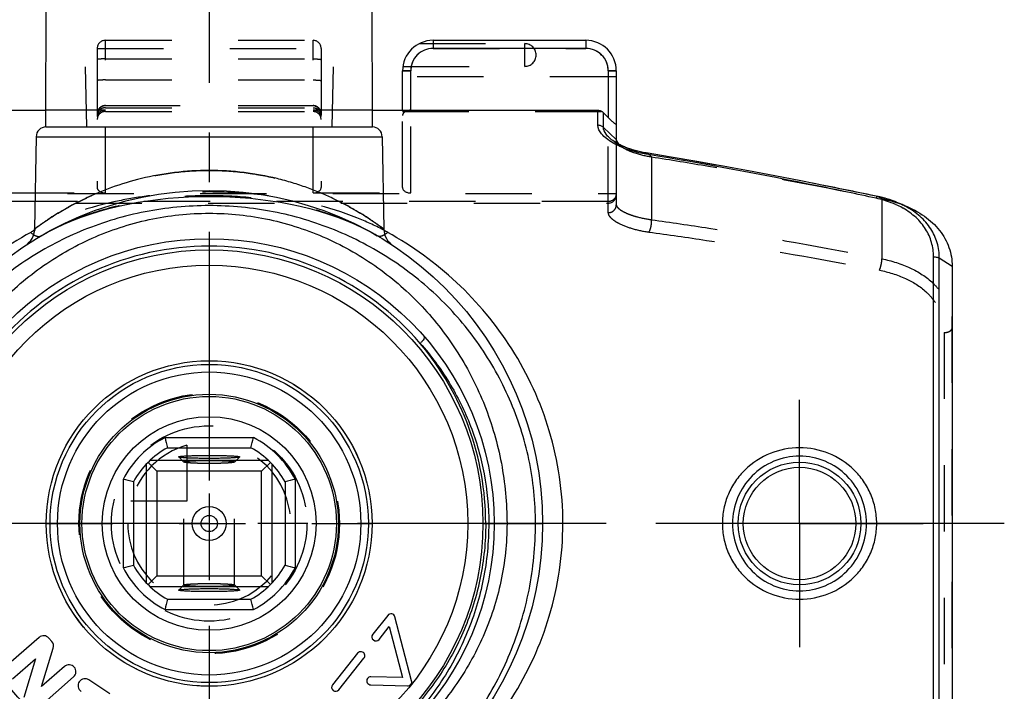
# Model space of a CAD drawing. Header units: millimetres. Extents: x 0 to 1000, y 0 to 1000.
# Tile 3 of 4: x 481 to 578, y 439 to 505. Entities that reach past the tile are written whole.
import ezdxf

# ---------------------------------------------------------------- set-up
doc = ezdxf.new("R2010")
doc.units = ezdxf.units.MM
doc.header["$LTSCALE"] = 65.185185
doc.linetypes.add('CENTER', pattern=[0.6, 0.375, -0.075, 0.075, -0.075])
doc.linetypes.add('HIDDEN', pattern=[0.2, 0.1, -0.1])
doc.layers.get('0').update_dxf_attribs({"linetype": 'CONTINUOUS'})
for name, color, linetype in [('ACHSEN_S', 7, 'CONTINUOUS'), ('DEFAULT_2', 8, 'HIDDEN'), ('FASEN', 7, 'CONTINUOUS'), ('FLAECHEN', 7, 'CONTINUOUS'), ('KOERPER', 7, 'CONTINUOUS'), ('KONST.EL_MIT_GEO', 7, 'CONTINUOUS'), ('KURVEN', 7, 'CONTINUOUS')]:
    doc.layers.add(name, color=color, linetype=linetype)

msp = doc.modelspace()

# ---------------------------------------------------------------- linework, layer by layer
at = {"color": 7, "linetype": 'Continuous'}
for p, q in [((495.659, 463.907), (504.341, 463.907)), ((495.908, 462.908), (504.092, 462.908)), ((493.99, 461.467), (494.85, 460.607)), ((505.815, 461.657), (494.185, 461.657)), ((497.003, 461.998), (497, 462.005)), ((503, 462.005), (502.997, 461.998)), ((506.01, 461.467), (505.15, 460.607)), ((493.8, 461.271), (493.8, 449.642)), ((505.15, 460.607), (494.85, 460.607)), ((494.85, 460.607), (494.85, 450.307)), ((505.15, 450.307), (505.15, 460.607)), ((506.2, 449.642), (506.2, 461.271)), ((491.55, 459.798), (491.55, 451.116)), ((492.549, 459.549), (492.549, 451.364)), ((507.451, 459.549), (507.451, 451.364)), ((508.45, 459.798), (508.45, 451.116)), ((493.99, 449.446), (494.85, 450.307)), ((494.85, 450.307), (505.15, 450.307)), ((506.01, 449.446), (505.15, 450.307)), ((494.185, 449.257), (505.815, 449.257)), ((497, 448.908), (497.003, 448.916)), ((502.997, 448.916), (503, 448.908)), ((495.908, 448.005), (504.092, 448.005)), ((495.659, 447.007), (504.341, 447.007))]:
    msp.add_line(p, q, dxfattribs=at)
for radius in [12.5, 10.5, 1.675, 0.8]:
    msp.add_circle((500, 455.457), radius, dxfattribs=at)
for centre, radius, start, end in [((500, 455.457), 9.5, 117.1908, 152.8092), ((566.395, 480.988), 72.769, 193.57555, 194.38594), ((433.605, 480.988), 72.769, 345.61406, 346.42445), ((500, 455.457), 9.5, 27.1908, 62.8092), ((500, 455.457), 8.5, 118.79582, 151.20418), ((500, 455.457), 8.5, 28.79582, 61.20418), ((473.927, 386.884), 75.014, 75.62618, 76.41233), ((525.531, 389.062), 72.769, 103.57555, 104.38594), ((474.469, 521.852), 72.769, 283.57555, 284.38594), ((500, 455.457), 9.5, 207.1908, 242.8092), ((500, 455.457), 8.5, 208.79582, 241.20418), ((500, 455.457), 8.5, 298.79582, 331.20418), ((500, 455.457), 9.5, 297.1908, 332.8092), ((525.531, 521.852), 72.769, 255.61406, 256.42445), ((566.395, 429.926), 72.769, 165.61406, 166.42445), ((433.605, 429.926), 72.769, 13.57555, 14.38594)]:
    msp.add_arc(centre, radius, start, end, dxfattribs=at)
for points, knots in [([(497, 462.005), (497, 462.012), (497.024, 462.026), (497.065, 462.037), (497.139, 462.051), (497.286, 462.07), (497.537, 462.092), (497.905, 462.114), (498.354, 462.131), (498.866, 462.145), (499.422, 462.153), (500, 462.156), (500.578, 462.153), (501.134, 462.145), (501.646, 462.131), (502.095, 462.114), (502.463, 462.092), (502.714, 462.07), (502.861, 462.051), (502.935, 462.037), (502.976, 462.026), (503, 462.012), (503, 462.005)], [0, 0, 0, 0, 0.00343, 0.010987, 0.023072, 0.03966, 0.085816, 0.147808, 0.223288, 0.309401, 0.402835, 0.500001, 0.597167, 0.6906, 0.776712, 0.852196, 0.91419, 0.960337, 0.976923, 0.989017, 0.996585, 1, 1, 1, 1]), ([(502.996, 461.998), (502.989, 461.99), (502.961, 461.98), (502.907, 461.967), (502.826, 461.954), (502.669, 461.935), (502.414, 461.915), (502.045, 461.894), (501.602, 461.877), (501.102, 461.865), (500.561, 461.857), (500.001, 461.854), (499.44, 461.857), (498.899, 461.865), (498.398, 461.877), (497.956, 461.894), (497.587, 461.915), (497.331, 461.935), (497.174, 461.954), (497.093, 461.967), (497.04, 461.98), (497.011, 461.99), (497.004, 461.998)], [0, 0, 0, 0, 0.005138, 0.014442, 0.02802, 0.045795, 0.093386, 0.155577, 0.230156, 0.314474, 0.405482, 0.4999, 0.594322, 0.685341, 0.769675, 0.844281, 0.906504, 0.954122, 0.97191, 0.985509, 0.994845, 1, 1, 1, 1]), ([(503, 448.908), (503, 448.901), (502.976, 448.887), (502.935, 448.877), (502.861, 448.862), (502.714, 448.843), (502.463, 448.821), (502.095, 448.8), (501.646, 448.782), (501.134, 448.768), (500.578, 448.76), (500, 448.757), (499.422, 448.76), (498.866, 448.768), (498.354, 448.782), (497.905, 448.8), (497.537, 448.821), (497.286, 448.843), (497.139, 448.862), (497.065, 448.877), (497.024, 448.888), (497, 448.901), (497, 448.908)], [0, 0, 0, 0, 0.003415, 0.010983, 0.023077, 0.039663, 0.08581, 0.147804, 0.223288, 0.3094, 0.402833, 0.499999, 0.597165, 0.690599, 0.776712, 0.852192, 0.914184, 0.96034, 0.976928, 0.989013, 0.99657, 1, 1, 1, 1]), ([(497.004, 448.916), (497.011, 448.923), (497.04, 448.933), (497.093, 448.946), (497.174, 448.959), (497.331, 448.978), (497.587, 448.999), (497.956, 449.019), (498.398, 449.036), (498.899, 449.049), (499.44, 449.056), (500.001, 449.059), (500.561, 449.056), (501.102, 449.049), (501.602, 449.036), (502.045, 449.019), (502.414, 448.999), (502.669, 448.978), (502.826, 448.959), (502.907, 448.946), (502.961, 448.933), (502.989, 448.923), (502.996, 448.916)], [0, 0, 0, 0, 0.005155, 0.014491, 0.02809, 0.045878, 0.093496, 0.155719, 0.230325, 0.314659, 0.405678, 0.5001, 0.594518, 0.685526, 0.769844, 0.844423, 0.906614, 0.954205, 0.97198, 0.985558, 0.994862, 1, 1, 1, 1])]:
    msp.add_open_spline(points, degree=3, knots=knots, dxfattribs=at)
at = {"layer": 'ACHSEN_S', "color": 40, "linetype": 'CENTER'}
for p, q in [((500, 601.457), (500, 398.541)), ((578.12, 455.457), (421.88, 455.457))]:
    msp.add_line(p, q, dxfattribs=at)
at = {"layer": 'DEFAULT_2', "color": 8, "linetype": 'HIDDEN'}
for p, q in [((497.003, 461.998), (497.504, 461.497)), ((497.504, 461.497), (497.5, 461.506)), ((497.5, 449.408), (497.5, 461.506)), ((502.496, 461.497), (502.997, 461.998)), ((502.5, 461.506), (502.496, 461.497)), ((502.5, 449.408), (502.5, 461.506)), ((497.504, 449.417), (497.003, 448.916)), ((497.5, 449.408), (497.504, 449.416)), ((502.997, 448.916), (502.496, 449.417)), ((502.496, 449.416), (502.5, 449.408))]:
    msp.add_line(p, q, dxfattribs=at)
for points, knots in [([(497.5, 461.506), (497.5, 461.519), (497.555, 461.539), (497.591, 461.546), (497.621, 461.552)], [0, 0, 0, 0, 0.291461, 1, 1, 1, 1]), ([(502.496, 461.497), (502.489, 461.49), (502.464, 461.48), (502.389, 461.459), (502.239, 461.438), (502.004, 461.415), (501.696, 461.395), (501.328, 461.378), (500.756, 461.361), (500, 461.353), (499.245, 461.361), (498.672, 461.378), (498.305, 461.394), (497.997, 461.415), (497.761, 461.438), (497.612, 461.459), (497.536, 461.48), (497.511, 461.49), (497.504, 461.497)], [0, 0, 0, 0, 0.005697, 0.015451, 0.047423, 0.095295, 0.15748, 0.231821, 0.315701, 0.499933, 0.684176, 0.76807, 0.842429, 0.904635, 0.952531, 0.984528, 0.994292, 1, 1, 1, 1]), ([(497.621, 461.552), (497.758, 461.577), (498.115, 461.607), (498.745, 461.639), (499.53, 461.656), (500.24, 461.657), (500.81, 461.648), (501.209, 461.638), (501.57, 461.623), (501.882, 461.606), (502.135, 461.585), (502.321, 461.563), (502.435, 461.542), (502.486, 461.524), (502.5, 461.511), (502.5, 461.506)], [0, 0, 0, 0, 0.084881, 0.219123, 0.386379, 0.566014, 0.653512, 0.735798, 0.810319, 0.874774, 0.92718, 0.965973, 0.990119, 0.99665, 1, 1, 1, 1]), ([(502.38, 449.362), (502.244, 449.336), (501.887, 449.307), (501.258, 449.274), (500.472, 449.258), (499.763, 449.257), (499.192, 449.265), (498.793, 449.276), (498.431, 449.29), (498.119, 449.308), (497.865, 449.328), (497.679, 449.35), (497.565, 449.372), (497.514, 449.389), (497.5, 449.402), (497.5, 449.408)], [0, 0, 0, 0, 0.084654, 0.218774, 0.386006, 0.565694, 0.653237, 0.735574, 0.810148, 0.874653, 0.927104, 0.965933, 0.990098, 0.99663, 1, 1, 1, 1]), ([(497.504, 449.416), (497.511, 449.423), (497.536, 449.434), (497.612, 449.454), (497.761, 449.476), (497.997, 449.499), (498.305, 449.519), (498.672, 449.536), (499.245, 449.553), (500, 449.561), (500.756, 449.553), (501.328, 449.536), (501.696, 449.519), (502.004, 449.499), (502.239, 449.476), (502.389, 449.454), (502.464, 449.434), (502.489, 449.423), (502.496, 449.416)], [0, 0, 0, 0, 0.005708, 0.015472, 0.047469, 0.095365, 0.157571, 0.23193, 0.315824, 0.500067, 0.684299, 0.768179, 0.84252, 0.904705, 0.952577, 0.984549, 0.994303, 1, 1, 1, 1]), ([(502.5, 449.408), (502.5, 449.395), (502.445, 449.375), (502.41, 449.367), (502.38, 449.362)], [0, 0, 0, 0, 0.291485, 1, 1, 1, 1])]:
    msp.add_open_spline(points, degree=3, knots=knots, dxfattribs=at)
at = {"layer": 'FASEN', "color": 8, "linetype": 'HIDDEN'}
for p, q in [((539.776, 493.02), (539.934, 492.915)), ((539.934, 492.915), (540.154, 492.766)), ((540.154, 492.766), (540.354, 492.629)), ((540.354, 492.629), (540.532, 492.506))]:
    msp.add_line(p, q, dxfattribs=at)
at = {"layer": 'FASEN', "color": 7, "linetype": 'Continuous'}
for p, q in [((568.326, 486.717), (567.567, 487.027)), ((573, 480.734), (573, 430.179))]:
    msp.add_line(p, q, dxfattribs=at)
for points, knots in [([(540, 493.202), (540, 493.166), (540.028, 492.99), (540.146, 492.843), (540.244, 492.744)], [0, 0, 0, 0, 0.2033, 1, 1, 1, 1]), ([(568.326, 486.717), (569.011, 486.438), (570.279, 485.77), (571.815, 484.366), (572.789, 482.643), (573, 481.365), (573, 480.734)], [0, 0, 0, 0, 0.275756, 0.52838, 0.765019, 1, 1, 1, 1])]:
    msp.add_open_spline(points, degree=3, knots=knots, dxfattribs=at)
at = {"layer": 'FASEN', "color": 8, "linetype": 'HIDDEN'}
for points, knots in [([(540.244, 492.744), (540.264, 492.724), (540.354, 492.638), (540.453, 492.561), (540.532, 492.506)], [0, 0, 0, 0, 0.227566, 1, 1, 1, 1]), ([(540.532, 492.506), (540.694, 492.392), (541.082, 492.173), (542.043, 491.781), (542.867, 491.593), (543.455, 491.509)], [0, 0, 0, 0, 0.19173, 0.42715, 1, 1, 1, 1]), ([(543.455, 491.509), (545.328, 491.212), (552.896, 489.967), (560.435, 488.548), (566.09, 487.388)], [0, 0, 0, 0, 0.247283, 1, 1, 1, 1]), ([(566.09, 487.388), (566.285, 487.348), (567.044, 487.175), (567.789, 486.936), (568.326, 486.717)], [0, 0, 0, 0, 0.255076, 1, 1, 1, 1])]:
    msp.add_open_spline(points, degree=3, knots=knots, dxfattribs=at)
at = {"layer": 'FLAECHEN', "color": 8, "linetype": 'HIDDEN'}
for p, q in [((487, 539.457), (487.953, 494.456)), ((513, 539.457), (512.047, 494.456)), ((487.953, 494.456), (512.047, 494.456))]:
    msp.add_line(p, q, dxfattribs=at)
at = {"layer": 'KOERPER', "color": 7, "linetype": 'Continuous'}
for p, q in [((483.963, 494.456), (484, 515.457)), ((516.037, 494.456), (516, 515.457)), ((483.963, 494.456), (516.037, 494.456)), ((483, 493.474), (482.842, 484.414)), ((483, 493.474), (517, 493.474)), ((517, 493.474), (517.158, 484.414)), ((517.551, 446.429), (516.067, 444.568)), ((519.89, 439.997), (518.251, 446.28)), ((516.692, 444.069), (517.687, 445.316)), ((517.687, 445.316), (518.995, 440.302)), ((483.282, 444.257), (479.79, 441.201)), ((484.538, 443.854), (484.242, 444.193)), ((483.535, 439.429), (484.677, 443.21)), ((480.686, 440.178), (482.935, 442.146)), ((482.935, 442.146), (481.792, 438.366)), ((514.582, 442.708), (512.113, 439.612)), ((512.738, 439.113), (515.208, 442.209)), ((485.784, 441.397), (483.535, 439.429)), ((483.187, 437.319), (486.679, 440.374)), ((518.995, 440.302), (515.897, 440.394)), ((490.247, 438.698), (488.18, 440.086)), ((515.874, 439.595), (519.492, 439.497))]:
    msp.add_line(p, q, dxfattribs=at)
at = {"layer": 'KOERPER', "color": 8, "linetype": 'HIDDEN'}
msp.add_line((531, 500.395), (531, 502.631), dxfattribs=at)
at = {"layer": 'KOERPER', "color": 40, "linetype": 'CENTER'}
for q in [(558, 467.615), (545.842, 455.457), (570.158, 455.457), (558, 443.298)]:
    msp.add_line((558, 455.457), q, dxfattribs=at)
at = {"layer": 'KOERPER', "color": 7, "linetype": 'Continuous'}
msp.add_circle((500, 455.457), 12.7, dxfattribs=at)
at = {"layer": 'KOERPER', "color": 8, "linetype": 'HIDDEN'}
msp.add_arc((531, 501.513), 1.118, 270, 90, dxfattribs=at)
at = {"layer": 'KOERPER', "color": 7, "linetype": 'Continuous'}
for centre, radius, start, end in [((484, 493.457), 1, 92.10054, 179), ((516, 493.457), 1, 1, 87.89946), ((517.864, 446.179), 0.4, 14.62623, 141.41623), ((483.73, 443.745), 0.68, 41.18456, 131.18456), ((516.379, 444.319), 0.4, 141.41623, 321.41623), ((484.026, 443.406), 0.68, 343.18456, 41.18456), ((514.895, 442.458), 0.4, 321.41623, 141.41623), ((486.232, 440.886), 0.68, 311.18456, 131.18456), ((487.801, 439.521), 0.68, 56.12086, 236.12086), ((515.885, 439.995), 0.4, 88.28623, 268.44449), ((512.425, 439.363), 0.4, 141.41623, 321.41623), ((519.503, 439.896), 0.4, 268.44449, 14.62623)]:
    msp.add_arc(centre, radius, start, end, dxfattribs=at)
at = {"layer": 'KONST.EL_MIT_GEO', "color": 8, "linetype": 'HIDDEN'}
for p, q in [((489, 502.157), (489, 488.472)), ((489, 502.157), (511, 502.157)), ((489.8, 487.957), (489.8, 502.957)), ((489.8, 502.957), (510.2, 502.957)), ((510.2, 487.957), (510.2, 502.957)), ((511, 502.157), (511, 488.472)), ((520.641, 502.631), (531, 502.631)), ((522, 502.157), (522, 502.171)), ((522, 502.157), (537, 502.157)), ((537, 502.157), (537, 502.171)), ((489.8, 501.131), (510.2, 501.131)), ((519.032, 500.395), (531, 500.395)), ((519.8, 499.957), (519, 499.957)), ((540, 499.357), (519, 499.357)), ((539.2, 499.957), (540, 499.957)), ((489.8, 499.06), (510.2, 499.06)), ((489.8, 496.543), (510.2, 496.543)), ((510.2, 496.522), (489.8, 496.522)), ((489.8, 496.326), (510.2, 496.326)), ((489.8, 496.082), (483.966, 496.082)), ((489.8, 495.957), (510.2, 495.957)), ((516.034, 496.082), (510.2, 496.082)), ((519, 488.472), (519, 496.082)), ((519, 495.957), (540, 495.957)), ((519.8, 487.957), (519.8, 496.082)), ((539.2, 486.011), (539.2, 495.365)), ((540, 493.202), (540, 486.787)), ((543.455, 491.509), (543.062, 491.849)), ((543.455, 491.509), (543.455, 485.326)), ((460, 487.892), (540, 487.892)), ((480.2, 487.957), (489.8, 487.957)), ((510.2, 487.957), (519.8, 487.957)), ((565.687, 487.6), (565.699, 487.595)), ((566.09, 487.388), (565.699, 487.595)), ((539.2, 487.105), (460.8, 487.105)), ((460.8, 486.957), (539.2, 486.957)), ((566.09, 487.388), (566.09, 481.474)), ((516.528, 483.73), (516.515, 483.738)), ((573, 430.179), (573, 480.734)), ((572.2, 474.226), (572.2, 436.687))]:
    msp.add_line(p, q, dxfattribs=at)
at = {"layer": 'KONST.EL_MIT_GEO', "color": 7, "linetype": 'Continuous'}
for p, q in [((522, 502.957), (537, 502.957)), ((522, 502.957), (522, 502.171)), ((522, 502.171), (537, 502.171)), ((537, 502.957), (537, 502.171)), ((519, 496.082), (519, 499.957)), ((519.8, 496.082), (519.8, 499.971)), ((539.2, 499.971), (539.2, 495.365)), ((540, 499.957), (540, 493.202)), ((461.831, 496.082), (483.966, 496.082)), ((516.034, 496.082), (538.169, 496.082)), ((538.169, 494.612), (538.169, 496.082)), ((538.734, 494.396), (538.734, 495.842)), ((539.2, 495.365), (538.734, 495.842)), ((540, 493.202), (538.734, 494.396)), ((539.776, 493.02), (539.775, 493.02)), ((543.008, 491.758), (542.892, 491.777)), ((567.567, 487.027), (567.527, 487.043)), ((483.485, 483.738), (483.472, 483.73)), ((571.169, 429.232), (571.169, 481.681)), ((573, 480.734), (571.734, 481.534)), ((571.734, 429.379), (571.734, 481.534)), ((526.9, 455.457), (532.75, 455.457))]:
    msp.add_line(p, q, dxfattribs=at)
for points in [[(545.381, 491.473), (542.926, 491.883), (542.651, 491.933), (542.379, 491.991), (542.11, 492.055), (541.847, 492.124), (541.59, 492.2), (541.341, 492.28), (541.1, 492.366), (540.87, 492.455), (540.65, 492.549), (540.441, 492.645), (540.245, 492.744), (540.063, 492.844), (539.893, 492.944), (539.775, 493.02)], [(565.687, 487.6), (563.28, 488.104), (560.698, 488.631), (558.124, 489.143), (555.558, 489.64), (553.001, 490.121), (550.452, 490.587), (547.912, 491.038), (545.381, 491.473)], [(567.526, 487.043), (567.274, 487.142), (566.934, 487.262), (566.588, 487.371), (566.235, 487.47), (565.877, 487.558), (565.687, 487.6)]]:
    msp.add_lwpolyline(points, dxfattribs=at)
at = {"layer": 'KONST.EL_MIT_GEO', "color": 8, "linetype": 'HIDDEN'}
msp.add_lwpolyline([(483.485, 483.737), (484.108, 484.088), (484.901, 484.498), (485.718, 484.882), (486.559, 485.24), (487.423, 485.573), (488.308, 485.88), (489.213, 486.162), (490.136, 486.418), (491.075, 486.648), (492.03, 486.854), (492.998, 487.034), (493.978, 487.19), (494.968, 487.321), (495.966, 487.428), (496.971, 487.511), (497.98, 487.57), (498.993, 487.606), (500.008, 487.617), (501.023, 487.605), (502.036, 487.57), (503.045, 487.51), (504.05, 487.427), (505.048, 487.319), (506.037, 487.188), (507.017, 487.031), (507.985, 486.851), (508.939, 486.645), (509.879, 486.414), (510.802, 486.157), (511.706, 485.876), (512.591, 485.568), (513.454, 485.235), (514.295, 484.876), (515.112, 484.492), (515.904, 484.081), (516.515, 483.737)], dxfattribs=at)
at = {"layer": 'KONST.EL_MIT_GEO', "color": 7, "linetype": 'Continuous'}
for centre, radius in [((500, 455.457), 32.75), ((500, 455.457), 28), ((500, 455.457), 26.9), ((500, 455.457), 25.4), ((500, 455.457), 16.004), ((500, 455.457), 15.638), ((500, 455.457), 14.899), ((558, 455.457), 6.025), ((558, 455.457), 5.526)]:
    msp.add_circle(centre, radius, dxfattribs=at)
at = {"layer": 'KONST.EL_MIT_GEO', "color": 8, "linetype": 'HIDDEN'}
for centre, radius, start, end in [((489.8, 502.157), 0.8, 90, 180), ((510.2, 502.157), 0.8, 0, 90), ((522, 499.957), 2.2, 90, 180), ((537, 499.957), 2.2, 0, 90), ((489.8, 495.743), 0.8, 90, 180), ((489.8, 495.711), 0.811, 94.96161, 104.81982), ((489.8, 495.716), 0.806, 90.00716, 94.96734), ((510.2, 495.743), 0.8, 0, 90), ((510.2, 495.716), 0.806, 85.03266, 89.99284), ((510.2, 495.711), 0.811, 75.18018, 85.03839), ((489.788, 495.729), 0.788, 153.34971, 179.04299), ((489.8, 495.157), 0.8, 90, 180), ((489.776, 495.731), 0.776, 179.07334, 179.99971), ((510.2, 495.157), 0.8, 0, 90), ((510.212, 495.729), 0.788, 0.95701, 26.65029), ((510.224, 495.731), 0.776, 0.00029, 0.92666), ((539.2, 487.757), 0.8, 270, 360), ((494.543, 462.404), 24.813, 117.99978, 118.16852), ((505.457, 462.404), 24.813, 61.83128, 62.00009)]:
    msp.add_arc(centre, radius, start, end, dxfattribs=at)
at = {"layer": 'KONST.EL_MIT_GEO', "color": 7, "linetype": 'Continuous'}
for centre, radius, start, end in [((522, 499.957), 3, 90, 180), ((522, 499.971), 2.2, 90, 180), ((537, 499.957), 3, 0, 90), ((537, 499.971), 2.2, 0, 90), ((542.86, 498.361), 6.353, 239.76475, 240.01144), ((563.929, 478.893), 8.667, 65.68173, 65.87713), ((564.143, 479.347), 8.165, 61.06506, 65.73942), ((564.331, 479.693), 7.771, 60.39602, 61.04556), ((480.842, 484.449), 2, 303.54825, 359), ((494.407, 462.656), 24.526, 118.16696, 119.14478), ((519.158, 484.449), 2, 181, 236.45404), ((505.593, 462.656), 24.526, 60.85523, 61.83284), ((500.001, 455.457), 27.267, 40.50738, 139.49262), ((499.63, 455.472), 27.539, 359.96864, 39.98433)]:
    msp.add_arc(centre, radius, start, end, dxfattribs=at)
at = {"layer": 'KONST.EL_MIT_GEO', "color": 8, "linetype": 'HIDDEN'}
for centre, start_param, end_param in [((489.8, 488.472), -3.141593, -1.570796), ((510.2, 488.472), -1.570796, 0), ((519.8, 488.472), 3.141593, 4.712389)]:
    msp.add_ellipse(centre, major_axis=(0.8, 0), ratio=0.643887, start_param=start_param, end_param=end_param, dxfattribs=at)
for points, knots in [([(489.8, 501.131), (489.698, 501.131), (489.509, 501.128), (489.287, 501.116), (489.144, 501.102), (489.068, 501.09), (489.026, 501.08), (489, 501.068), (489, 501.061)], [0, 0, 0, 0, 0.378503, 0.699828, 0.823493, 0.916071, 0.974627, 1, 1, 1, 1]), ([(510.2, 501.131), (510.302, 501.131), (510.491, 501.128), (510.713, 501.116), (510.856, 501.102), (510.932, 501.09), (510.974, 501.08), (511, 501.068), (511, 501.061)], [0, 0, 0, 0, 0.378503, 0.699828, 0.823493, 0.916071, 0.974627, 1, 1, 1, 1]), ([(489.8, 499.06), (489.698, 499.06), (489.509, 499.057), (489.287, 499.045), (489.144, 499.031), (489.068, 499.019), (489.026, 499.01), (489, 498.997), (489, 498.991)], [0, 0, 0, 0, 0.378503, 0.699828, 0.823493, 0.916071, 0.974627, 1, 1, 1, 1]), ([(510.2, 499.06), (510.302, 499.06), (510.491, 499.057), (510.713, 499.045), (510.856, 499.031), (510.932, 499.019), (510.974, 499.01), (511, 498.997), (511, 498.991)], [0, 0, 0, 0, 0.378503, 0.699828, 0.823493, 0.916071, 0.974627, 1, 1, 1, 1]), ([(489.8, 496.326), (489.696, 496.326), (489.49, 496.29), (489.225, 496.135), (489.044, 495.898), (489, 495.706), (489, 495.613)], [0, 0, 0, 0, 0.263123, 0.518731, 0.763377, 1, 1, 1, 1]), ([(489.593, 496.495), (489.485, 496.467), (489.278, 496.363), (489.134, 496.182), (489.084, 496.083)], [0, 0, 0, 0, 0.501061, 1, 1, 1, 1]), ([(510.2, 496.326), (510.304, 496.326), (510.51, 496.29), (510.775, 496.135), (510.956, 495.898), (511, 495.706), (511, 495.613)], [0, 0, 0, 0, 0.263123, 0.518731, 0.763377, 1, 1, 1, 1]), ([(510.407, 496.495), (510.515, 496.467), (510.722, 496.363), (510.866, 496.182), (510.916, 496.083)], [0, 0, 0, 0, 0.501061, 1, 1, 1, 1]), ([(489.8, 496.082), (489.678, 496.082), (489.454, 496.043), (489.189, 495.887), (489.034, 495.682), (489, 495.53), (489, 495.459)], [0, 0, 0, 0, 0.3284, 0.595099, 0.810001, 1, 1, 1, 1]), ([(511, 495.459), (511, 495.53), (510.966, 495.682), (510.811, 495.887), (510.546, 496.043), (510.322, 496.082), (510.2, 496.082)], [0, 0, 0, 0, 0.189999, 0.4049, 0.671599, 1, 1, 1, 1]), ([(519.8, 496.082), (519.689, 496.082), (519.482, 496.056), (519.22, 495.942), (519.045, 495.777), (519, 495.636), (519, 495.573)], [0, 0, 0, 0, 0.320717, 0.59642, 0.816503, 1, 1, 1, 1]), ([(543.061, 491.849), (542.425, 491.951), (541.285, 492.234), (540.213, 492.73), (539.776, 493.02)], [0, 0, 0, 0, 0.551326, 1, 1, 1, 1]), ([(565.699, 487.595), (563.814, 487.994), (556.293, 489.543), (548.737, 490.92), (543.062, 491.849)], [0, 0, 0, 0, 0.251006, 1, 1, 1, 1]), ([(482.842, 484.414), (482.841, 484.412), (482.855, 484.426), (482.865, 484.43), (482.896, 484.454), (482.933, 484.48), (482.983, 484.517), (483.069, 484.58), (483.203, 484.677), (483.395, 484.813), (483.627, 484.975), (483.898, 485.159), (484.33, 485.447), (484.957, 485.847), (485.811, 486.356), (486.791, 486.894), (487.891, 487.442), (489.103, 487.982), (490.423, 488.497), (491.841, 488.97), (493.888, 489.531), (496.613, 490.033), (498.857, 490.172), (500, 490.172)], [0, 0, 0, 0, 0.000371, 0.001483, 0.003331, 0.005911, 0.009215, 0.013233, 0.023367, 0.036204, 0.051619, 0.069477, 0.089638, 0.136312, 0.190603, 0.251608, 0.318571, 0.390866, 0.467953, 0.549332, 0.634494, 0.813719, 1, 1, 1, 1]), ([(500, 490.172), (501.143, 490.172), (503.387, 490.033), (506.604, 489.441), (509.091, 488.687), (510.897, 487.982), (512.109, 487.442), (513.209, 486.894), (514.189, 486.356), (515.043, 485.847), (515.67, 485.447), (516.102, 485.159), (516.373, 484.975), (516.605, 484.813), (516.797, 484.676), (516.947, 484.568), (517.047, 484.496), (517.105, 484.453), (517.133, 484.433), (517.148, 484.42), (517.157, 484.416), (517.158, 484.414)], [0, 0, 0, 0, 0.186292, 0.365528, 0.532019, 0.609111, 0.681409, 0.748377, 0.809385, 0.863679, 0.910356, 0.930518, 0.948378, 0.963794, 0.976632, 0.986766, 0.994089, 0.996669, 0.998517, 0.999629, 1, 1, 1, 1]), ([(494.172, 487.683), (493.164, 487.555), (489.284, 486.922), (485.471, 485.683), (482.894, 484.312)], [0, 0, 0, 0, 0.258199, 1, 1, 1, 1]), ([(516.515, 483.738), (515.332, 484.428), (512.795, 485.619), (508.716, 486.827), (504.413, 487.53), (500, 487.76), (495.587, 487.53), (491.285, 486.827), (487.205, 485.619), (484.668, 484.428), (483.485, 483.738)], [0, 0, 0, 0, 0.119783, 0.243604, 0.370847, 0.499999, 0.629151, 0.756394, 0.880217, 1, 1, 1, 1]), ([(505.833, 487.683), (503.901, 487.929), (500.003, 488.164), (496.104, 487.929), (494.172, 487.683)], [0, 0, 0, 0, 0.499998, 1, 1, 1, 1]), ([(517.106, 484.312), (516.264, 484.76), (512.683, 486.407), (508.791, 487.305), (505.833, 487.683)], [0, 0, 0, 0, 0.242273, 1, 1, 1, 1]), ([(540, 487.892), (540, 487.79), (539.958, 487.582), (539.78, 487.32), (539.514, 487.145), (539.304, 487.105), (539.2, 487.105)], [0, 0, 0, 0, 0.248251, 0.497505, 0.748225, 1, 1, 1, 1]), ([(567.527, 487.043), (567.383, 487.102), (566.786, 487.326), (566.17, 487.496), (565.699, 487.595)], [0, 0, 0, 0, 0.244549, 1, 1, 1, 1]), ([(539.2, 486.011), (539.304, 486.011), (539.513, 486.051), (539.779, 486.223), (539.958, 486.48), (540, 486.686), (540, 486.787)], [0, 0, 0, 0, 0.253542, 0.504978, 0.7535, 1, 1, 1, 1]), ([(540, 486.787), (540, 486.729), (540.057, 486.59), (540.236, 486.405), (540.521, 486.204), (540.917, 485.996), (541.42, 485.791), (542.268, 485.523), (542.964, 485.389), (543.455, 485.326)], [0, 0, 0, 0, 0.044856, 0.109171, 0.198175, 0.313303, 0.453897, 0.617734, 1, 1, 1, 1]), ([(539.2, 486.011), (539.2, 485.821), (539.423, 485.516), (539.82, 485.205), (540.505, 484.808), (541.641, 484.392), (542.649, 484.185), (543.208, 484.109)], [0, 0, 0, 0, 0.123064, 0.216661, 0.333879, 0.633535, 1, 1, 1, 1]), ([(543.208, 484.109), (543.258, 484.171), (543.338, 484.349), (543.419, 484.65), (543.465, 484.987), (543.466, 485.218), (543.455, 485.326)], [0, 0, 0, 0, 0.191593, 0.454424, 0.741765, 1, 1, 1, 1]), ([(543.455, 485.326), (545.34, 485.062), (552.912, 483.941), (560.451, 482.597), (566.09, 481.474)], [0, 0, 0, 0, 0.248742, 1, 1, 1, 1]), ([(482.751, 483.855), (482.818, 483.813), (482.947, 483.742), (483.142, 483.679), (483.321, 483.669), (483.428, 483.704), (483.472, 483.73)], [0, 0, 0, 0, 0.309176, 0.57339, 0.798688, 1, 1, 1, 1]), ([(517.249, 483.855), (517.182, 483.813), (517.053, 483.742), (516.858, 483.679), (516.679, 483.669), (516.572, 483.704), (516.528, 483.73)], [0, 0, 0, 0, 0.309177, 0.573391, 0.798689, 1, 1, 1, 1]), ([(543.208, 484.109), (545.093, 483.851), (552.664, 482.759), (560.203, 481.448), (565.843, 480.352)], [0, 0, 0, 0, 0.248801, 1, 1, 1, 1]), ([(565.843, 480.352), (565.882, 480.427), (565.951, 480.601), (566.05, 480.973), (566.093, 481.275), (566.09, 481.474)], [0, 0, 0, 0, 0.218114, 0.484043, 1, 1, 1, 1]), ([(566.09, 481.474), (567.051, 481.282), (568.857, 480.732), (570.82, 479.475), (571.953, 478.178), (572.56, 477.102), (572.923, 475.929), (573, 475.113), (573, 474.703)], [0, 0, 0, 0, 0.27967, 0.533411, 0.652198, 0.767841, 0.882943, 1, 1, 1, 1]), ([(565.843, 480.352), (566.718, 480.182), (568.367, 479.696), (570.173, 478.577), (571.224, 477.406), (571.789, 476.426), (572.129, 475.352), (572.2, 474.603), (572.2, 474.226)], [0, 0, 0, 0, 0.278459, 0.532008, 0.650917, 0.766799, 0.882312, 1, 1, 1, 1]), ([(572.2, 474.226), (572.303, 474.226), (572.5, 474.248), (572.758, 474.346), (572.946, 474.496), (573, 474.639), (573, 474.703)], [0, 0, 0, 0, 0.304577, 0.58048, 0.810001, 1, 1, 1, 1])]:
    msp.add_open_spline(points, degree=3, knots=knots, dxfattribs=at)
at = {"layer": 'KONST.EL_MIT_GEO', "color": 7, "linetype": 'Continuous'}
for points, knots in [([(519, 499.957), (519, 499.958), (519.008, 499.958), (519.017, 499.96), (519.037, 499.961), (519.076, 499.963), (519.144, 499.965), (519.241, 499.967), (519.361, 499.968), (519.55, 499.97), (519.698, 499.971), (519.8, 499.971)], [0, 0, 0, 0, 0.005124, 0.019619, 0.043486, 0.076575, 0.168972, 0.293319, 0.444736, 0.617496, 1, 1, 1, 1]), ([(540, 499.957), (540, 499.958), (539.992, 499.958), (539.983, 499.96), (539.963, 499.961), (539.924, 499.963), (539.856, 499.965), (539.759, 499.967), (539.639, 499.968), (539.45, 499.97), (539.302, 499.971), (539.2, 499.971)], [0, 0, 0, 0, 0.005124, 0.019619, 0.043486, 0.076575, 0.168972, 0.293319, 0.444736, 0.617496, 1, 1, 1, 1]), ([(538.169, 496.082), (538.273, 496.082), (538.484, 496.039), (538.661, 495.917), (538.734, 495.842)], [0, 0, 0, 0, 0.499948, 1, 1, 1, 1]), ([(540, 494.709), (540, 494.705), (539.996, 494.693), (539.974, 494.694), (539.949, 494.704), (539.914, 494.724), (539.872, 494.752), (539.802, 494.804), (539.706, 494.882), (539.585, 494.989), (539.413, 495.15), (539.285, 495.277), (539.2, 495.365)], [0, 0, 0, 0, 0.012907, 0.027862, 0.053764, 0.091605, 0.140398, 0.198381, 0.335059, 0.490045, 0.655547, 1, 1, 1, 1]), ([(538.734, 494.396), (538.659, 494.464), (538.479, 494.574), (538.273, 494.613), (538.169, 494.612)], [0, 0, 0, 0, 0.49381, 1, 1, 1, 1]), ([(539.661, 492.873), (539.438, 493.003), (539.042, 493.268), (538.469, 493.797), (538.181, 494.299), (538.169, 494.612)], [0, 0, 0, 0, 0.328031, 0.601029, 1, 1, 1, 1]), ([(539.775, 493.02), (539.615, 493.127), (539.331, 493.341), (538.922, 493.765), (538.732, 494.157), (538.734, 494.396)], [0, 0, 0, 0, 0.324781, 0.595668, 1, 1, 1, 1]), ([(540.453, 492.476), (540.384, 492.506), (540.123, 492.623), (539.868, 492.754), (539.685, 492.859)], [0, 0, 0, 0, 0.261897, 1, 1, 1, 1]), ([(542.892, 491.777), (542.669, 491.814), (541.838, 491.977), (541.022, 492.23), (540.453, 492.476)], [0, 0, 0, 0, 0.26747, 1, 1, 1, 1]), ([(542.898, 491.776), (542.908, 491.791), (542.939, 491.832), (542.991, 491.872), (543.026, 491.866)], [0, 0, 0, 0, 0.336772, 1, 1, 1, 1]), ([(565.521, 487.433), (563.646, 487.839), (556.167, 489.411), (548.653, 490.812), (543.008, 491.758)], [0, 0, 0, 0, 0.251026, 1, 1, 1, 1]), ([(500, 490.172), (498.857, 490.172), (496.613, 490.033), (493.396, 489.441), (490.909, 488.687), (489.104, 487.982), (487.891, 487.442), (486.791, 486.894), (485.811, 486.356), (484.957, 485.847), (484.33, 485.447), (483.898, 485.159), (483.627, 484.975), (483.395, 484.813), (483.203, 484.676), (483.053, 484.568), (482.953, 484.496), (482.895, 484.453), (482.867, 484.433), (482.852, 484.42), (482.843, 484.416), (482.842, 484.414)], [0, 0, 0, 0, 0.186292, 0.365528, 0.532019, 0.609111, 0.681409, 0.748377, 0.809385, 0.863679, 0.910356, 0.930518, 0.948378, 0.963794, 0.976632, 0.986766, 0.994089, 0.996669, 0.998517, 0.999629, 1, 1, 1, 1]), ([(517.158, 484.414), (517.158, 484.412), (517.146, 484.426), (517.134, 484.429), (517.104, 484.454), (517.067, 484.48), (517.018, 484.517), (516.931, 484.58), (516.797, 484.677), (516.605, 484.813), (516.373, 484.975), (516.102, 485.159), (515.67, 485.447), (515.043, 485.847), (514.189, 486.356), (513.209, 486.894), (512.109, 487.442), (510.897, 487.982), (509.577, 488.497), (508.159, 488.97), (506.112, 489.531), (503.387, 490.033), (501.143, 490.172), (500, 490.172)], [0, 0, 0, 0, 0.000371, 0.001483, 0.003331, 0.005911, 0.009215, 0.013233, 0.023367, 0.036204, 0.051619, 0.069477, 0.089638, 0.136313, 0.190603, 0.251608, 0.318572, 0.390866, 0.467953, 0.549332, 0.634494, 0.813719, 1, 1, 1, 1]), ([(565.521, 487.433), (565.545, 487.48), (565.581, 487.548), (565.659, 487.605), (565.687, 487.6)], [0, 0, 0, 0, 0.64962, 1, 1, 1, 1]), ([(500, 486.707), (497.89, 486.707), (493.679, 486.3), (487.644, 484.508), (482.127, 481.636), (477.306, 477.807), (473.315, 473.136), (470.287, 467.736), (468.373, 461.764), (467.935, 457.565), (467.935, 455.457)], [0, 0, 0, 0, 0.127515, 0.253755, 0.378148, 0.501043, 0.623534, 0.747052, 0.872638, 1, 1, 1, 1]), ([(532.065, 455.457), (532.065, 457.565), (531.627, 461.764), (529.713, 467.736), (526.685, 473.136), (522.694, 477.807), (517.873, 481.636), (512.356, 484.508), (506.321, 486.3), (502.11, 486.707), (500, 486.707)], [0, 0, 0, 0, 0.127362, 0.252947, 0.376465, 0.498957, 0.621852, 0.746244, 0.872485, 1, 1, 1, 1]), ([(567.471, 486.803), (567.319, 486.871), (566.687, 487.133), (566.027, 487.324), (565.521, 487.433)], [0, 0, 0, 0, 0.243524, 1, 1, 1, 1]), ([(568.457, 486.606), (568.386, 486.645), (568.095, 486.797), (567.796, 486.933), (567.567, 487.027)], [0, 0, 0, 0, 0.246345, 1, 1, 1, 1]), ([(571.734, 481.534), (571.735, 482.043), (571.597, 483.068), (570.941, 484.492), (569.87, 485.713), (568.955, 486.336), (568.457, 486.606)], [0, 0, 0, 0, 0.240943, 0.481418, 0.731786, 1, 1, 1, 1]), ([(470.74, 455.457), (470.74, 457.439), (471.111, 461.394), (472.75, 467.079), (475.395, 472.31), (478.954, 476.92), (483.335, 480.764), (488.426, 483.69), (494.06, 485.535), (498.019, 485.957), (500, 485.957)], [0, 0, 0, 0, 0.126863, 0.252539, 0.376676, 0.499854, 0.623111, 0.747405, 0.873164, 1, 1, 1, 1]), ([(500, 485.957), (501.981, 485.957), (505.94, 485.535), (511.574, 483.69), (516.665, 480.764), (521.046, 476.92), (524.605, 472.31), (527.25, 467.079), (528.889, 461.394), (529.26, 457.439), (529.26, 455.457)], [0, 0, 0, 0, 0.126837, 0.252596, 0.37689, 0.500147, 0.623325, 0.747461, 0.873137, 1, 1, 1, 1]), ([(571.169, 481.681), (571.166, 482.157), (571.035, 483.112), (570.438, 484.444), (569.464, 485.595), (568.627, 486.19), (568.17, 486.45)], [0, 0, 0, 0, 0.241895, 0.483024, 0.73309, 1, 1, 1, 1]), ([(482.463, 484.077), (480.026, 482.719), (475.423, 479.379), (469.876, 472.72), (466.139, 464.571), (464.797, 455.456), (466.14, 446.34), (469.877, 438.192), (475.423, 431.534), (480.026, 428.195), (482.463, 426.836)], [0, 0, 0, 0, 0.119812, 0.241506, 0.368368, 0.500018, 0.63166, 0.758511, 0.880196, 1, 1, 1, 1]), ([(482.463, 484.077), (482.486, 484.056), (482.578, 483.976), (482.676, 483.903), (482.751, 483.855)], [0, 0, 0, 0, 0.263701, 1, 1, 1, 1]), ([(517.537, 484.077), (517.514, 484.056), (517.422, 483.976), (517.324, 483.903), (517.249, 483.855)], [0, 0, 0, 0, 0.2637, 1, 1, 1, 1]), ([(517.537, 426.836), (519.974, 428.195), (524.577, 431.534), (530.123, 438.192), (533.86, 446.34), (535.203, 455.456), (533.861, 464.571), (530.124, 472.72), (524.577, 479.379), (519.974, 482.719), (517.537, 484.077)], [0, 0, 0, 0, 0.119805, 0.241489, 0.368341, 0.499983, 0.631633, 0.758494, 0.880188, 1, 1, 1, 1]), ([(571.169, 481.682), (571.221, 481.681), (571.416, 481.668), (571.612, 481.611), (571.734, 481.534)], [0, 0, 0, 0, 0.265793, 1, 1, 1, 1]), ([(521.134, 473.824), (521.155, 473.8), (521.15, 473.734), (521.118, 473.656), (521.052, 473.536), (520.923, 473.369), (520.801, 473.237), (520.731, 473.168)], [0, 0, 0, 0, 0.116287, 0.208534, 0.325903, 0.628659, 1, 1, 1, 1]), ([(520.731, 473.168), (521.784, 471.976), (523.693, 469.391), (525.831, 465.049), (527.163, 460.352), (527.465, 457.09), (527.466, 455.457)], [0, 0, 0, 0, 0.24672, 0.495354, 0.746683, 1, 1, 1, 1]), ([(565.583, 455.457), (565.583, 455.948), (565.483, 456.934), (565.04, 458.349), (564.325, 459.647), (563.056, 461.15), (560.95, 462.518), (558, 463.086), (555.05, 462.518), (552.944, 461.15), (551.675, 459.647), (550.96, 458.349), (550.517, 456.934), (550.417, 455.948), (550.417, 455.457)], [0, 0, 0, 0, 0.062751, 0.125436, 0.188032, 0.250563, 0.375114, 0.499999, 0.624884, 0.749434, 0.811966, 0.874562, 0.937247, 1, 1, 1, 1]), ([(564.584, 455.457), (564.584, 456.317), (564.243, 458.053), (562.784, 460.251), (560.594, 461.73), (558, 462.251), (555.406, 461.73), (553.216, 460.251), (551.757, 458.053), (551.416, 456.317), (551.416, 455.457)], [0, 0, 0, 0, 0.12522, 0.250016, 0.374795, 0.499999, 0.625202, 0.749981, 0.874778, 1, 1, 1, 1]), ([(467.935, 455.457), (467.935, 453.261), (468.362, 448.891), (470.244, 442.66), (473.236, 437.024), (477.183, 432.164), (481.943, 428.185), (487.418, 425.172), (493.51, 423.245), (497.817, 422.8), (500, 422.8)], [0, 0, 0, 0, 0.129707, 0.257409, 0.382148, 0.504237, 0.62496, 0.746378, 0.871062, 1, 1, 1, 1]), ([(500, 427), (498.092, 427), (494.281, 427.368), (488.812, 428.991), (483.791, 431.599), (479.376, 435.089), (475.701, 439.358), (472.907, 444.294), (471.143, 449.733), (470.74, 453.548), (470.74, 455.457)], [0, 0, 0, 0, 0.126602, 0.252107, 0.376268, 0.499661, 0.623199, 0.74767, 0.873388, 1, 1, 1, 1]), ([(500, 427.658), (498.168, 427.658), (494.513, 428.028), (489.289, 429.655), (484.533, 432.254), (480.399, 435.71), (477.006, 439.905), (474.468, 444.711), (472.891, 449.962), (472.534, 453.624), (472.534, 455.457)], [0, 0, 0, 0, 0.126758, 0.252254, 0.376237, 0.499404, 0.6228, 0.747285, 0.873158, 1, 1, 1, 1]), ([(527.17, 455.457), (527.17, 453.666), (526.809, 450.086), (525.22, 444.959), (522.675, 440.279), (519.29, 436.205), (515.187, 432.861), (510.495, 430.358), (505.366, 428.798), (500, 428.267), (494.634, 428.798), (489.505, 430.358), (484.813, 432.861), (480.71, 436.205), (477.325, 440.279), (474.78, 444.959), (473.191, 450.086), (472.83, 453.666), (472.83, 455.457)], [0, 0, 0, 0, 0.063235, 0.126065, 0.188324, 0.250154, 0.311922, 0.374046, 0.43678, 0.5, 0.56322, 0.625954, 0.688078, 0.749846, 0.811676, 0.873935, 0.936765, 1, 1, 1, 1]), ([(527.466, 455.457), (527.466, 453.624), (527.109, 449.962), (525.532, 444.711), (522.994, 439.905), (519.601, 435.71), (515.467, 432.254), (510.711, 429.655), (505.487, 428.028), (501.832, 427.658), (500, 427.658)], [0, 0, 0, 0, 0.126842, 0.252715, 0.3772, 0.500596, 0.623763, 0.747746, 0.873242, 1, 1, 1, 1]), ([(529.26, 455.457), (529.26, 453.548), (528.857, 449.733), (527.093, 444.294), (524.299, 439.358), (520.624, 435.089), (516.209, 431.599), (511.188, 428.991), (505.719, 427.368), (501.908, 427), (500, 427)], [0, 0, 0, 0, 0.126612, 0.25233, 0.376801, 0.500339, 0.623732, 0.747893, 0.873398, 1, 1, 1, 1]), ([(500, 422.8), (502.183, 422.8), (506.49, 423.245), (512.582, 425.172), (518.057, 428.185), (522.817, 432.163), (526.764, 437.024), (529.756, 442.66), (531.638, 448.891), (532.065, 453.261), (532.065, 455.457)], [0, 0, 0, 0, 0.128937, 0.25362, 0.375039, 0.495762, 0.617851, 0.74259, 0.870293, 1, 1, 1, 1]), ([(550.417, 455.457), (550.417, 454.965), (550.517, 453.98), (550.959, 452.565), (551.674, 451.267), (552.943, 449.764), (555.049, 448.395), (558, 447.827), (560.951, 448.395), (563.057, 449.764), (564.326, 451.267), (565.041, 452.565), (565.483, 453.98), (565.583, 454.965), (565.583, 455.457)], [0, 0, 0, 0, 0.062736, 0.125409, 0.18799, 0.250508, 0.375061, 0.500002, 0.624941, 0.749493, 0.81201, 0.874592, 0.937264, 1, 1, 1, 1]), ([(551.416, 455.457), (551.416, 454.597), (551.757, 452.861), (553.215, 450.663), (555.405, 449.184), (558, 448.662), (560.595, 449.184), (562.785, 450.663), (564.243, 452.861), (564.584, 454.597), (564.584, 455.457)], [0, 0, 0, 0, 0.125196, 0.249965, 0.374745, 0.500002, 0.625258, 0.750035, 0.874805, 1, 1, 1, 1])]:
    msp.add_open_spline(points, degree=3, knots=knots, dxfattribs=at)
at = {"layer": 'KONST.EL_MIT_GEO', "color": 8, "linetype": 'HIDDEN'}
msp.add_open_spline([(543.026, 491.866), (543.039, 491.864), (543.052, 491.857), (543.061, 491.849)], degree=3, dxfattribs=at)
at = {"layer": 'KURVEN', "color": 8, "linetype": 'HIDDEN'}
for p, q in [((500, 471.457), (500, 439.457)), ((497.8, 463.148), (497.8, 457.657)), ((497.8, 457.657), (492.308, 457.657)), ((484, 455.457), (516, 455.457))]:
    msp.add_line(p, q, dxfattribs=at)
for radius in [16, 12.8, 9.6]:
    msp.add_circle((500, 455.457), radius, dxfattribs=at)
for start, end in [(180, 90), (105.96201, 164.03799)]:
    msp.add_arc((500, 455.457), 8, start, end, dxfattribs=at)

doc.saveas('drawing.dxf')
